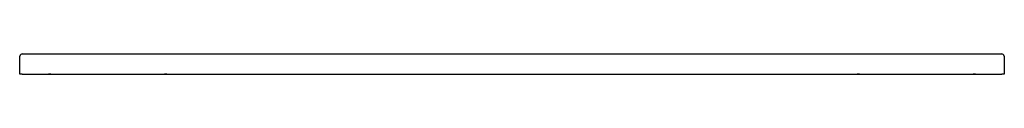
# Model space of a CAD drawing. Header units: millimetres. Extents: x 4806.56 to 4808.26, y 2545.32 to 2545.35.
import ezdxf

# ---------------------------------------------------------------- set-up
doc = ezdxf.new("R2010")
doc.units = ezdxf.units.MM
doc.layers.add('SANINDUSA', color=3, linetype='Continuous')

msp = doc.modelspace()

# ---------------------------------------------------------------- linework, layer by layer
at = {"layer": 'SANINDUSA'}
for p, q in [((4806.5764, 2545.3515), (4808.251, 2545.3515)), ((4806.5631, 2545.3166), (4806.5636, 2545.3476)), ((4808.2638, 2545.3476), (4808.2643, 2545.3166)), ((4806.5671, 2545.3166), (4806.5631, 2545.3166)), ((4806.5671, 2545.3166), (4808.2603, 2545.3166)), ((4806.6171, 2545.3166), (4806.6131, 2545.3166)), ((4806.6171, 2545.3166), (4808.2103, 2545.3166)), ((4806.7171, 2545.3166), (4808.1103, 2545.3166)), ((4808.2143, 2545.3166), (4808.2103, 2545.3166)), ((4808.2643, 2545.3166), (4808.2603, 2545.3166))]:
    msp.add_line(p, q, dxfattribs=at)
at = {"layer": 'SANINDUSA', "linetype": 'Continuous'}
for p, q in [((4806.8171, 2545.3166), (4806.8131, 2545.3166)), ((4806.8171, 2545.3166), (4808.0103, 2545.3166)), ((4808.0143, 2545.3166), (4808.0103, 2545.3166))]:
    msp.add_line(p, q, dxfattribs=at)
at = {"layer": 'SANINDUSA'}
for centre, start, end in [((4806.5676, 2545.3476), 89.4988, 178.9989), ((4808.2598, 2545.3476), 1.0011, 90.5012)]:
    msp.add_arc(centre, 0.004, start, end, dxfattribs=at)
for centre, major_axis, start_param, end_param in [((4806.5764, 2545.8514), (0.7099, -0.0001), 4.700145, 4.712486), ((4808.251, 2545.8514), (0.7099, 0.0001), 4.712292, 4.724633)]:
    msp.add_ellipse(centre, major_axis=major_axis, ratio=0.704236, start_param=start_param, end_param=end_param, dxfattribs=at)

doc.saveas('drawing.dxf')
